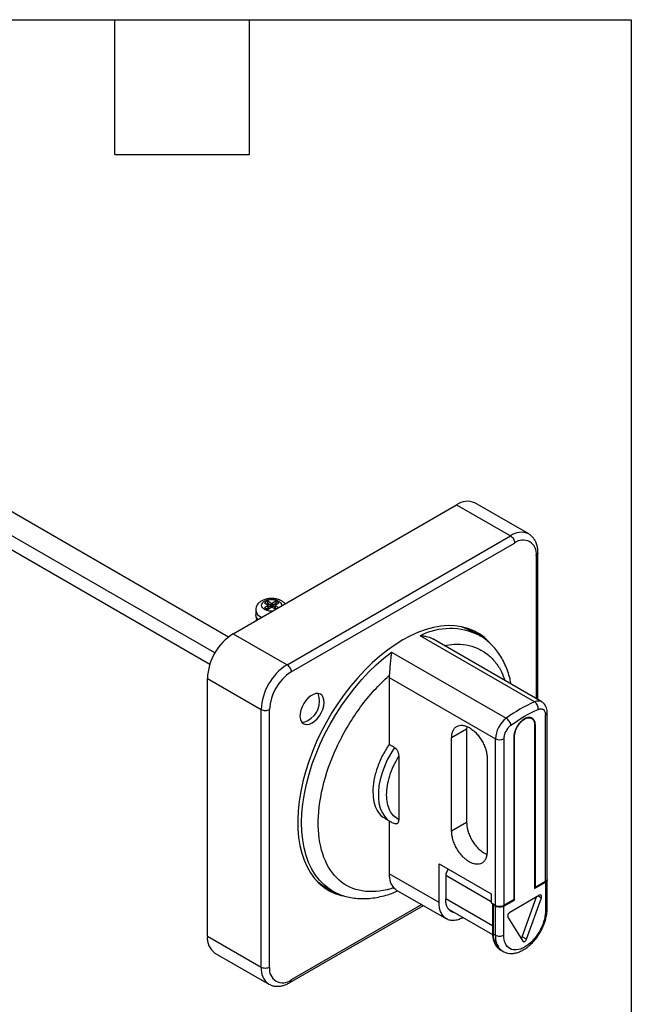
# Model space of a CAD drawing. Header units: millimetres. Extents: x 6 to 273, y 6 to 210.
# Tile 7 of 7: x 238 to 273, y 154 to 210. Entities that reach past the tile are written whole.
import ezdxf

# ---------------------------------------------------------------- set-up
doc = ezdxf.new("R2010")
doc.units = ezdxf.units.MM
doc.layers.add('TEXT', color=140, linetype='Continuous', lineweight=25)

msp = doc.modelspace()

# ---------------------------------------------------------------- linework, layer by layer
for p, q in [((236.8221, 182.4102), (250.2794, 174.6415)), ((267.2474, 180.4592), (264.2069, 182.2145)), ((249.5061, 173.7272), (235.6436, 181.7298)), ((250.54, 174.8189), (263.1736, 182.1122)), ((263.1736, 182.1122), (266.2142, 180.3569)), ((249.2151, 173.0786), (235.6436, 180.9133)), ((249.2151, 173.0786), (235.6436, 180.9132)), ((253.5806, 173.0637), (266.2142, 180.3569)), ((253.8163, 172.6554), (266.4499, 179.9487)), ((267.7732, 171.0848), (267.7732, 179.3809)), ((267.6756, 179.2409), (267.6756, 171.1412)), ((252.4728, 176.6551), (252.3078, 176.5599)), ((252.3078, 176.5599), (252.4963, 176.451)), ((252.6613, 176.5463), (252.4728, 176.6551)), ((252.4728, 176.6551), (252.4728, 176.519)), ((252.9442, 176.6551), (252.7556, 176.5463)), ((252.9206, 176.451), (253.1092, 176.5599)), ((253.1092, 176.5599), (252.9442, 176.6551)), ((252.9442, 176.6551), (252.9442, 176.519)), ((251.8085, 176.1516), (251.8085, 175.8795)), ((252.4963, 176.3966), (252.3078, 176.2878)), ((252.3078, 176.2878), (252.4728, 176.1925)), ((252.4728, 176.519), (252.4256, 176.4918)), ((252.4963, 176.2605), (252.4256, 176.2197)), ((252.6613, 176.4102), (252.4728, 176.519)), ((252.4728, 176.1925), (252.6613, 176.3014)), ((252.4963, 176.3966), (252.4963, 176.2605)), ((252.5434, 176.2333), (252.4963, 176.2605)), ((252.5159, 176.2492), (252.5159, 176.4238)), ((252.5159, 176.3262), (252.6613, 176.4102)), ((252.6613, 176.5463), (252.6613, 176.4102)), ((252.6613, 176.4102), (252.6613, 176.3014)), ((252.7556, 176.4102), (252.7556, 176.5463)), ((252.9442, 176.519), (252.7556, 176.4102)), ((252.7556, 176.3014), (252.7556, 176.4102)), ((252.7556, 176.4102), (252.9011, 176.3262)), ((252.7556, 176.3014), (252.9318, 176.1997)), ((252.9206, 176.2605), (252.8735, 176.2333)), ((252.9011, 176.4238), (252.9011, 176.2492)), ((253.0967, 176.2949), (252.9206, 176.3966)), ((252.9206, 176.2605), (252.9206, 176.3966)), ((252.9789, 176.2269), (252.9206, 176.2605)), ((252.9913, 176.4918), (252.9442, 176.519)), ((251.9158, 175.6199), (251.8061, 175.5566)), ((251.8111, 175.8398), (251.8085, 175.8795)), ((264.0637, 174.9454), (263.5059, 175.1882)), ((264.4644, 174.7141), (264.0637, 174.9454)), ((250.54, 174.8189), (253.5806, 173.0637)), ((267.5834, 170.96), (261.1016, 174.7018)), ((267.987, 170.9614), (261.8246, 174.5189)), ((259.4945, 173.7741), (265.9764, 170.0322)), ((249.0786, 172.2878), (252.1192, 170.5325)), ((249.0786, 157.6989), (249.0786, 172.2878)), ((259.3553, 172.3405), (265.3657, 168.8708)), ((259.3553, 172.3405), (259.3553, 168.5518)), ((252.1192, 155.9437), (252.1192, 170.5325)), ((252.5906, 155.9437), (252.5906, 170.5325)), ((267.4156, 170.0277), (267.3318, 170.0761)), ((268.1941, 160.8155), (268.1941, 170.2315)), ((268.2917, 160.9516), (268.2917, 170.3675)), ((263.7393, 169.4163), (262.8908, 168.9265)), ((263.7531, 169.5696), (263.7393, 169.4163)), ((263.7393, 169.4163), (263.7393, 164.136)), ((267.5754, 169.692), (267.6048, 169.675)), ((267.5813, 169.6614), (267.5813, 160.4073)), ((267.6048, 169.675), (267.6048, 160.4753)), ((262.8908, 163.6462), (262.8908, 168.9265)), ((265.3657, 159.4548), (265.3657, 168.8708)), ((265.8371, 168.8708), (265.8371, 159.4548)), ((266.4263, 159.795), (266.4263, 168.9947)), ((266.4302, 169.0197), (266.4499, 169.0083)), ((266.4499, 159.7542), (266.4499, 169.0083)), ((259.6617, 168.3749), (259.3553, 168.5518)), ((259.8974, 167.8847), (259.8974, 164.3064)), ((264.8943, 167.7699), (264.8943, 162.4896)), ((259.1196, 164.3669), (259.426, 164.19)), ((259.3553, 164.2309), (259.3553, 161.2371)), ((263.7393, 164.136), (262.8908, 163.6462)), ((264.7411, 162.401), (264.8805, 162.3363)), ((262.1837, 161.8089), (265.13, 160.108)), ((262.1837, 159.6042), (262.1837, 161.8089)), ((262.1837, 159.6042), (259.3553, 161.2371)), ((262.5608, 161.1556), (262.5608, 159.8219)), ((262.5608, 161.1556), (265.13, 159.6725)), ((255.7311, 160.5113), (256.1317, 160.2799)), ((267.5813, 160.4073), (268.1941, 160.7611)), ((267.5813, 160.489), (267.6048, 160.4753)), ((267.6048, 160.4753), (268.1941, 160.8155)), ((268.1941, 160.7611), (268.1941, 159.128)), ((268.2917, 159.2641), (268.2917, 160.8971)), ((259.7432, 160.3366), (262.598, 158.6885)), ((265.13, 160.108), (265.13, 159.5909)), ((267.8579, 160.0226), (266.1733, 159.0501)), ((266.8843, 157.6765), (267.6935, 159.9277)), ((267.12, 157.5405), (267.9623, 159.8837)), ((267.7897, 159.9833), (267.9623, 159.8837)), ((253.7472, 155.0833), (261.2952, 159.4406)), ((261.1975, 159.497), (253.8163, 155.2359)), ((262.5608, 159.8219), (262.5372, 159.8083)), ((265.199, 158.2989), (262.5608, 159.8219)), ((265.13, 159.5909), (265.3657, 159.4548)), ((265.199, 159.5365), (265.199, 157.9034)), ((265.3657, 159.4004), (265.2478, 159.4684)), ((265.2478, 157.8354), (265.2478, 159.4684)), ((265.3657, 157.7673), (265.3657, 159.4004)), ((265.8371, 159.4548), (266.4263, 159.795)), ((265.8371, 159.4004), (266.4499, 159.7542)), ((265.8371, 157.7673), (265.8371, 159.4004)), ((266.4028, 159.7814), (266.4499, 159.7542)), ((262.7468, 159.2185), (265.2023, 157.8009)), ((266.0689, 158.7906), (266.9112, 157.4199)), ((252.1192, 155.9437), (249.0786, 157.6989)), ((265.2478, 157.8354), (265.3657, 157.7673)), ((267.12, 157.5405), (266.8843, 157.6765)), ((249.5068, 156.7527), (252.5473, 154.9974)), ((265.6621, 156.9197), (265.78, 156.8516))]:
    msp.add_line(p, q)
at = {"flags": 128}
for points in [[(265.0472, 174.3061), (265.0118, 174.3448), (264.7467, 174.5971), (264.4564, 174.8112), (264.1426, 174.9858), (263.8068, 175.12), (263.451, 175.2131), (263.077, 175.2646), (262.687, 175.2742), (262.283, 175.2419), (261.8673, 175.1677), (261.4421, 175.0522), (261.0097, 174.8959), (260.5726, 174.6998), (260.1331, 174.4648)], [(264.6215, 174.6355), (264.511, 174.7332), (264.2216, 174.9467)], [(260.1331, 174.4648), (259.6935, 174.1923), (259.2564, 173.8838), (258.8241, 173.5409), (258.3989, 173.1654), (257.9832, 172.7596), (257.5792, 172.3255), (257.1891, 171.8656), (256.8152, 171.3824), (256.4594, 170.8784), (256.1236, 170.3565), (255.8097, 169.8195), (255.5195, 169.2704), (255.2544, 168.712), (255.016, 168.1476), (254.8055, 167.5801), (254.6242, 167.0127), (254.4729, 166.4484), (254.3525, 165.8904), (254.2637, 165.3417), (254.207, 164.8053), (254.1826, 164.2841), (254.1907, 163.781), (254.2313, 163.2987), (254.3041, 162.8398), (254.4088, 162.4069), (254.5447, 162.0024), (254.7111, 161.6283), (254.9072, 161.2868), (255.1318, 160.9798), (255.3837, 160.7089), (255.6615, 160.4755), (255.9638, 160.2811), (256.2889, 160.1265), (256.6349, 160.0128), (256.7625, 159.9823)], [(256.1317, 160.2799), (255.9644, 160.3846), (255.677, 160.6073), (255.4156, 160.8688), (255.1818, 161.1677), (254.9768, 161.5023), (254.8019, 161.8707), (254.6579, 162.2708), (254.5458, 162.7004), (254.4661, 163.1571), (254.4193, 163.6382), (254.4057, 164.1412), (254.4252, 164.663), (254.478, 165.2008), (254.5635, 165.7516), (254.6814, 166.3122), (254.831, 166.8795), (255.0114, 167.4503), (255.2216, 168.0214), (255.4605, 168.5895), (255.7266, 169.1514), (256.0185, 169.704), (256.3346, 170.2442), (256.673, 170.7688), (257.0319, 171.275), (257.4092, 171.7599), (257.8028, 172.2208), (258.2104, 172.655), (258.6299, 173.0601), (259.0587, 173.4338), (259.4945, 173.7741)], [(254.9948, 169.7702), (255.1417, 169.8735), (255.2818, 170.0088), (255.4084, 170.1699), (255.5157, 170.3493), (255.5987, 170.5384), (255.6534, 170.7286), (255.6773, 170.9108), (255.6693, 171.0766), (255.6298, 171.2182), (255.5605, 171.3291), (255.4648, 171.4039), (255.3472, 171.4393), (255.213, 171.4335), (255.0687, 171.3869), (254.9209, 171.3015), (254.7765, 171.1815), (254.6424, 171.0324), (254.5247, 170.8612), (254.429, 170.6759), (254.3598, 170.4851), (254.3202, 170.2978), (254.3122, 170.1228), (254.3362, 169.9681), (254.3909, 169.8412), (254.4738, 169.7478), (254.5811, 169.6923), (254.7078, 169.6775), (254.8478, 169.7038), (254.9948, 169.7702)], [(259.6617, 168.3749), (259.4453, 168.0341), (259.2533, 167.6785), (259.0888, 167.3135), (258.9541, 166.9444), (258.8512, 166.5769), (258.7818, 166.2165), (258.7468, 165.8686), (258.7468, 165.5383), (258.7818, 165.2308), (258.8512, 164.9505), (258.9541, 164.7018), (259.0888, 164.4883), (259.2533, 164.3132), (259.4154, 164.1963)], [(255.8089, 160.3739), (256.0532, 160.2626), (256.3463, 160.1632)], [(265.6621, 156.9197), (265.662, 156.9197), (265.6357, 156.9357)]]:
    msp.add_lwpolyline(points, dxfattribs=at)
for centre, radius, start, end in [((263.7779, 181.2779), 1.0301, 65.39271, 125.91774), ((266.8165, 179.5416), 1.0136, 64.76771, 126.45602), ((266.9246, 179.3556), 0.7597, 351.31486, 128.67439), ((252.2948, 176.2132), 0.4902, 187.26397, 252.33157), ((252.1809, 175.8964), 0.3741, 188.6896, 227.53767), ((262.7951, 171.3784), 3.7301, 63.41555, 117.00225), ((252.2288, 172.1565), 3.1529, 122.38686, 177.61314), ((255.2693, 170.4012), 3.1529, 122.38686, 177.61314), ((255.2404, 170.4179), 2.6523, 122.47619, 177.52381), ((254.1797, 171.0067), 1.2436, 297.76476, 20.36439), ((267.7863, 170.5648), 0.4442, 62.43088, 117.17583), ((270.6707, 163.7563), 7.8374, 113.19855, 126.79608), ((254.4489, 170.3824), 0.5682, 265.88946, 303.07686), ((266.9242, 168.7926), 1.5605, 127.40154, 177.12837), ((268.1323, 170.3788), 0.1598, 292.73734, 355.95974), ((265.6014, 169.3257), 0.5123, 242.60972, 297.39021), ((268.1249, 159.2807), 0.1677, 294.37616, 354.28798), ((250.0865, 157.585), 1.0143, 173.54907, 235.13875), ((265.2824, 157.9117), 0.0838, 185.69481, 245.62531), ((266.2781, 157.7462), 1.0342, 175.05222, 231.59668), ((266.3851, 157.6764), 1.0235, 174.90115, 233.44787), ((253.171, 155.8494), 1.056, 174.87907, 233.72208), ((253.3416, 155.829), 0.7597, 171.31482, 308.67415), ((253.6494, 155.2195), 0.1677, 305.70715, 5.61959)]:
    msp.add_arc(centre, radius, start, end)
for points, knots in [([(267.7731, 179.3609), (267.7725, 179.4064), (267.7709, 179.537), (267.7418, 179.7421), (267.6761, 179.9577), (267.5786, 180.1492), (267.4513, 180.307), (267.3363, 180.4114), (267.2617, 180.4478), (267.247, 180.455)], [0, 0, 0, 0, 0.0977137, 0.2803995, 0.4627428, 0.6227166, 0.7945468, 0.9595759, 1, 1, 1, 1]), ([(266.2142, 180.3569), (266.2759, 180.3213), (266.3372, 180.2565), (266.4245, 180.1054), (266.4499, 180.0199), (266.4499, 179.9487)], [0, 0, 0, 0, 0.5, 0.5, 1, 1, 1, 1]), ([(267.7731, 179.3767), (267.7686, 179.3513), (267.7595, 179.3004), (267.7036, 179.2607), (267.6756, 179.2409)], [0, 0, 0, 0, 0.4991368, 1, 1, 1, 1]), ([(253.4693, 176.51), (253.4642, 176.5173), (253.4306, 176.5645), (253.3407, 176.634), (253.201, 176.7164), (253.0332, 176.7753), (252.8483, 176.8094), (252.6554, 176.8157), (252.4634, 176.7938), (252.279, 176.7428), (252.1175, 176.6646), (251.9872, 176.5639), (251.8907, 176.4481), (251.8314, 176.3187), (251.8046, 176.2162), (251.8107, 176.1608), (251.8117, 176.1514)], [0, 0, 0, 0, 0.0135072, 0.0880904, 0.1678926, 0.2522893, 0.3381774, 0.424073, 0.5105516, 0.5985296, 0.6892902, 0.7693502, 0.8443233, 0.9157665, 0.9856662, 1, 1, 1, 1]), ([(252.3026, 176.1955), (252.251, 176.2261), (252.21, 176.2625), (252.155, 176.3417), (252.1411, 176.3844), (252.1425, 176.4697), (252.1579, 176.5122), (252.2155, 176.5907), (252.2578, 176.6267), (252.363, 176.6866), (252.4258, 176.7105), (252.5626, 176.7428), (252.6364, 176.7511), (252.7842, 176.7508), (252.858, 176.7422), (252.9944, 176.7095), (253.0569, 176.6853), (253.1092, 176.6551)], [0, 0, 0, 0, 0.125, 0.125, 0.25, 0.25, 0.375, 0.375, 0.5, 0.5, 0.625, 0.625, 0.75, 0.75, 0.875, 0.875, 1, 1, 1, 1]), ([(253.1143, 176.6521), (253.1585, 176.6183), (253.2469, 176.5507), (253.29, 176.4523), (253.2687, 176.4014), (253.2647, 176.3919)], [0, 0, 0, 0, 0.448268, 0.896536, 1, 1, 1, 1]), ([(252.766, 176.104), (252.7448, 176.1011), (252.6533, 176.0884), (252.4803, 176.115), (252.3657, 176.1665), (252.3078, 176.1925)], [0, 0, 0, 0, 0.1302184, 0.5608288, 1, 1, 1, 1]), ([(252.4963, 176.451), (252.5087, 176.4439), (252.5159, 176.4339), (252.5159, 176.4137), (252.5087, 176.4037), (252.4963, 176.3966)], [0, 0, 0, 0, 0.5, 0.5, 1, 1, 1, 1]), ([(252.7556, 176.5463), (252.7433, 176.5392), (252.7259, 176.535), (252.691, 176.535), (252.6737, 176.5392), (252.6613, 176.5463)], [0, 0, 0, 0, 0.5, 0.5, 1, 1, 1, 1]), ([(252.6613, 176.3014), (252.6737, 176.3085), (252.691, 176.3126), (252.7259, 176.3126), (252.7433, 176.3085), (252.7556, 176.3014)], [0, 0, 0, 0, 0.5, 0.5, 1, 1, 1, 1]), ([(252.9206, 176.3966), (252.9083, 176.4037), (252.9011, 176.4137), (252.9011, 176.4339), (252.9083, 176.4439), (252.9206, 176.451)], [0, 0, 0, 0, 0.5, 0.5, 1, 1, 1, 1]), ([(251.8144, 175.8342), (251.8206, 175.8022), (251.8343, 175.7312), (251.8741, 175.6588), (251.9116, 175.6239), (251.9158, 175.6199)], [0, 0, 0, 0, 0.4222175, 0.9349053, 1, 1, 1, 1]), ([(261.1016, 174.7018), (261.1474, 174.7002), (261.2685, 174.6957), (261.5012, 174.6534), (261.7109, 174.599), (261.8088, 174.5228), (261.8209, 174.5134)], [0, 0, 0, 0, 0.1766584, 0.4665482, 0.9339306, 1, 1, 1, 1]), ([(266.2568, 171.9602), (266.236, 172.0635), (266.1854, 172.3142), (266.0687, 172.687), (265.9123, 173.0787), (265.725, 173.441), (265.5096, 173.7725), (265.2678, 174.0713), (265.0009, 174.3345), (264.7357, 174.5488), (264.5505, 174.6589), (264.4702, 174.7065)], [0, 0, 0, 0, 0.0851791, 0.2067772, 0.3276449, 0.4474622, 0.5659508, 0.6829477, 0.7984621, 0.9126945, 1, 1, 1, 1]), ([(259.4945, 173.7741), (259.4917, 173.759), (259.4862, 173.7298), (259.4786, 173.6854), (259.4718, 173.6432), (259.4659, 173.6035), (259.4607, 173.5667), (259.4562, 173.5331), (259.4466, 173.4582), (259.4332, 173.3421), (259.4171, 173.1692), (259.4032, 172.9943), (259.3925, 172.8375), (259.3841, 172.7148), (259.3772, 172.6216), (259.3703, 172.5354), (259.3648, 172.4834), (259.3621, 172.458)], [0, 0, 0, 0, 0.046004, 0.0885355, 0.1275948, 0.1631819, 0.1952972, 0.223941, 0.2491139, 0.3829851, 0.4990732, 0.631628, 0.7492533, 0.8169877, 0.881031, 0.9418525, 1, 1, 1, 1]), ([(262.4808, 174.1401), (262.6655, 174.1732), (263.0962, 174.2503), (263.7218, 174.2025), (264.347, 174.0227), (264.8983, 173.6993), (265.358, 173.2421), (265.7004, 172.731), (265.8421, 172.3323), (265.9014, 172.1654)], [0, 0, 0, 0, 0.1166028, 0.2718693, 0.4271339, 0.5824012, 0.7376651, 0.8901646, 1, 1, 1, 1]), ([(253.5806, 173.0637), (253.6423, 173.028), (253.7036, 172.9633), (253.7909, 172.8122), (253.8163, 172.7267), (253.8163, 172.6554)], [0, 0, 0, 0, 0.5, 0.5, 1, 1, 1, 1]), ([(259.4508, 160.3915), (258.879, 160.227), (258.3309, 160.1848), (257.3395, 160.3494), (256.8964, 160.5562), (256.1618, 161.1971), (255.8705, 161.6311), (255.4702, 162.6806), (255.3613, 163.296), (255.3375, 164.6435), (255.4226, 165.3754), (255.7779, 166.8787), (256.048, 167.6498), (256.7448, 169.1504), (257.1714, 169.8795), (258.1362, 171.219), (258.6743, 171.8291), (259.2399, 172.3477)], [0, 0, 0, 0, 0.125, 0.125, 0.25, 0.25, 0.375, 0.375, 0.5, 0.5, 0.625, 0.625, 0.75, 0.75, 0.875, 0.875, 1, 1, 1, 1]), ([(252.1192, 170.5325), (252.1809, 170.4969), (252.2676, 170.4762), (252.4422, 170.4762), (252.5289, 170.4969), (252.5906, 170.5325)], [0, 0, 0, 0, 0.5, 0.5, 1, 1, 1, 1]), ([(267.787, 170.5357), (267.7954, 170.6112), (267.7784, 170.7008), (267.703, 170.8579), (267.6451, 170.9243), (267.5834, 170.96)], [0, 0, 0, 0, 0.5, 0.5, 1, 1, 1, 1]), ([(267.787, 170.5357), (267.7934, 170.5383), (267.8184, 170.5483), (267.8731, 170.5644), (267.9455, 170.5714), (268.0186, 170.5577), (268.1, 170.5147), (268.1519, 170.4448), (268.1778, 170.3673), (268.1885, 170.3095), (268.1919, 170.2627), (268.1941, 170.2315)], [0, 0, 0, 0, 0.0288896, 0.1123039, 0.2501213, 0.375155, 0.5001861, 0.7494094, 0.8119239, 0.8743207, 1, 1, 1, 1]), ([(268.2917, 170.3675), (268.2905, 170.4035), (268.2874, 170.4951), (268.256, 170.6326), (268.1906, 170.7704), (268.1037, 170.8828), (268.0278, 170.9312), (267.9929, 170.9535)], [0, 0, 0, 0, 0.1522092, 0.3870951, 0.6078073, 0.8195037, 1, 1, 1, 1]), ([(266.2442, 169.6451), (266.2358, 169.7108), (266.202, 169.7908), (266.1028, 169.9341), (266.0381, 169.9966), (265.9764, 170.0322)], [0, 0, 0, 0, 0.5, 0.5, 1, 1, 1, 1]), ([(266.4263, 168.9947), (266.4266, 169.0092), (266.427, 169.038), (266.4306, 169.0826), (266.4363, 169.128), (266.4444, 169.1742), (266.4547, 169.2213), (266.4767, 169.3044), (266.5194, 169.4248), (266.596, 169.577), (266.6896, 169.7196), (266.7835, 169.8297), (266.8686, 169.9108), (266.9415, 169.9695), (266.9908, 170), (267.0156, 170.0153)], [0, 0, 0, 0, 0.0402648, 0.0802246, 0.1200379, 0.1598651, 0.199866, 0.2401988, 0.3699981, 0.5000571, 0.6298437, 0.7599153, 0.8400614, 0.9196617, 1, 1, 1, 1]), ([(266.4499, 169.0083), (266.4499, 169.0938), (266.4646, 169.1878), (266.5213, 169.3785), (266.5632, 169.4752), (266.6679, 169.6565), (266.7307, 169.7412), (266.8675, 169.8856), (266.9415, 169.9454), (267.0156, 169.9881)], [0, 0, 0, 0, 0.25, 0.25, 0.5, 0.5, 0.75, 0.75, 1, 1, 1, 1]), ([(267.0156, 170.0153), (267.028, 170.0222), (267.0527, 170.036), (267.0896, 170.0532), (267.126, 170.0676), (267.162, 170.079), (267.1976, 170.0876), (267.2586, 170.0974), (267.3415, 170.096), (267.435, 170.0615), (267.5117, 169.9977), (267.5601, 169.9172), (267.5878, 169.835), (267.6022, 169.7591), (267.604, 169.7031), (267.6048, 169.675)], [0, 0, 0, 0, 0.0402463, 0.0801948, 0.1200043, 0.1598351, 0.1998476, 0.2401997, 0.3699985, 0.5000571, 0.6298433, 0.7599145, 0.8400915, 0.9196916, 1, 1, 1, 1]), ([(267.0156, 169.9881), (267.0896, 170.0308), (267.1637, 170.0566), (267.3005, 170.0701), (267.3632, 170.0579), (267.4679, 169.9975), (267.5099, 169.9492), (267.5665, 169.8239), (267.5813, 169.7469), (267.5813, 169.6614)], [0, 0, 0, 0, 0.25, 0.25, 0.5, 0.5, 0.75, 0.75, 1, 1, 1, 1]), ([(262.8908, 168.9265), (262.891, 168.9453), (262.8915, 168.9828), (262.8951, 169.037), (262.901, 169.0894), (262.9092, 169.14), (262.9198, 169.1886), (262.9327, 169.2354), (262.948, 169.2802), (262.9836, 169.3669), (263.0542, 169.4802), (263.1811, 169.5835), (263.3326, 169.6397), (263.505, 169.6464), (263.6938, 169.6049), (263.8925, 169.5124), (264.0912, 169.3755), (264.2799, 169.1991), (264.4524, 168.9933), (264.6039, 168.7623), (264.7309, 168.5123), (264.8091, 168.2964), (264.8535, 168.1273), (264.877, 168.0044), (264.8916, 167.8844), (264.8934, 167.8082), (264.8943, 167.7699)], [0, 0, 0, 0, 0.01565078, 0.03119249, 0.04666187, 0.06209615, 0.07753282, 0.09300936, 0.10856295, 0.12423024, 0.18785068, 0.25154885, 0.31263936, 0.37380841, 0.4368737, 0.50001748, 0.56308215, 0.62622655, 0.68731753, 0.74848614, 0.81210686, 0.87580474, 0.90698841, 0.93788262, 0.96878677, 1, 1, 1, 1]), ([(266.2442, 169.6451), (266.217, 169.625), (266.1772, 169.5917), (266.1327, 169.547), (266.114, 169.5266), (266.1016, 169.5127), (266.0959, 169.5061), (266.0374, 169.4369), (265.9917, 169.3688), (265.9338, 169.2588), (265.9084, 169.2033), (265.8847, 169.1379), (265.8759, 169.1096), (265.8703, 169.0908), (265.8674, 169.0807), (265.8464, 169.0014), (265.8371, 168.9344), (265.8371, 168.8708)], [0, 0, 0, 0, 0.125, 0.1875, 0.21875, 0.21875, 0.25, 0.25, 0.5, 0.5, 0.625, 0.6875, 0.71875, 0.71875, 0.75, 0.75, 1, 1, 1, 1]), ([(259.3553, 168.5518), (259.213, 168.3445), (259.0833, 168.1255), (258.8557, 167.6755), (258.7578, 167.4445), (258.5991, 166.9828), (258.5382, 166.752), (258.4567, 166.3028), (258.436, 166.0843), (258.436, 165.8778)], [0, 0, 0, 0, 0.25, 0.25, 0.5, 0.5, 0.75, 0.75, 1, 1, 1, 1]), ([(259.6617, 168.3749), (259.6688, 168.3706), (259.6829, 168.3619), (259.7038, 168.3456), (259.7243, 168.327), (259.7444, 168.3058), (259.7726, 168.272), (259.807, 168.2212), (259.8408, 168.1537), (259.867, 168.0837), (259.8846, 168.0154), (259.8955, 167.9479), (259.8967, 167.9059), (259.8974, 167.8847)], [0, 0, 0, 0, 0.04961907, 0.09885994, 0.14834471, 0.19868645, 0.25046779, 0.37233032, 0.50097772, 0.62273603, 0.75048566, 0.87344512, 1, 1, 1, 1]), ([(259.8974, 164.3064), (259.6828, 164.4087), (259.5096, 164.5869), (259.2751, 165.0654), (259.2138, 165.3654), (259.2138, 166.0364), (259.2751, 166.4071), (259.5096, 167.1564), (259.6828, 167.5346), (259.8974, 167.8847)], [0, 0, 0, 0, 0.25, 0.25, 0.5, 0.5, 0.75, 0.75, 1, 1, 1, 1]), ([(258.436, 165.8778), (258.4477, 165.6777), (258.471, 165.2775), (258.6647, 164.8071), (258.8871, 164.4994), (259.0748, 164.4113), (259.13, 164.3854)], [0, 0, 0, 0, 0.29273398, 0.58546797, 0.87820195, 1, 1, 1, 1]), ([(259.8974, 164.3064), (259.8949, 164.2666), (259.8899, 164.1872), (259.8523, 164.1126), (259.8071, 164.074), (259.7642, 164.0614), (259.7291, 164.0597), (259.708, 164.0689), (259.705, 164.0703)], [0, 0, 0, 0, 0.2777123, 0.5553522, 0.6981003, 0.8345611, 0.9758335, 1, 1, 1, 1]), ([(259.4158, 164.2019), (259.4457, 164.1828), (259.5433, 164.1203), (259.6549, 164.0853), (259.7324, 164.061)], [0, 0, 0, 0, 0.306118, 1, 1, 1, 1]), ([(263.7393, 164.136), (263.7395, 164.1176), (263.74, 164.0809), (263.7434, 164.0244), (263.7488, 163.9673), (263.7565, 163.9093), (263.7664, 163.8505), (263.7786, 163.791), (263.7929, 163.7306), (263.8274, 163.6027), (263.8976, 163.4049), (264.0279, 163.146), (264.187, 162.9036), (264.3372, 162.7275), (264.4613, 162.6066), (264.553, 162.5282), (264.6465, 162.4585), (264.7094, 162.4202), (264.7411, 162.401)], [0, 0, 0, 0, 0.0302429, 0.0602893, 0.0902057, 0.1200592, 0.1499176, 0.1798486, 0.2099193, 0.240196, 0.3700351, 0.5000315, 0.6298662, 0.7598669, 0.8201382, 0.8798903, 0.9396641, 1, 1, 1, 1]), ([(263.8925, 161.9111), (263.8767, 161.9205), (263.8451, 161.9392), (263.7979, 161.9704), (263.7512, 162.0037), (263.7048, 162.0394), (263.6589, 162.0773), (263.6133, 162.1176), (263.5682, 162.1602), (263.4747, 162.254), (263.3385, 162.4137), (263.1795, 162.656), (263.0491, 162.9149), (262.9717, 163.1332), (262.929, 163.301), (262.907, 163.4197), (262.8933, 163.5355), (262.8916, 163.6092), (262.8908, 163.6462)], [0, 0, 0, 0, 0.0302429, 0.0602893, 0.0902057, 0.1200592, 0.1499176, 0.1798486, 0.2099193, 0.240196, 0.3700351, 0.5000315, 0.6298662, 0.7598669, 0.8201382, 0.8798903, 0.9396641, 1, 1, 1, 1]), ([(264.8943, 162.4896), (264.894, 162.4707), (264.8936, 162.4329), (264.8899, 162.3783), (264.884, 162.3255), (264.8756, 162.2746), (264.8649, 162.2257), (264.8517, 162.1787), (264.8362, 162.1336), (264.8008, 162.0481), (264.7311, 161.9367), (264.6054, 161.8334), (264.4529, 161.776), (264.3072, 161.7709), (264.1837, 161.7908), (264.0884, 161.8184), (263.9911, 161.8574), (263.9255, 161.8931), (263.8925, 161.9111)], [0, 0, 0, 0, 0.0315249, 0.0628269, 0.0939811, 0.1250636, 0.1561511, 0.1873202, 0.2186468, 0.2502059, 0.3750428, 0.5000358, 0.6248726, 0.7498655, 0.8126756, 0.8748934, 0.9371311, 1, 1, 1, 1]), ([(259.3553, 161.2371), (259.3553, 161.069), (259.3779, 160.914), (259.4663, 160.6449), (259.5321, 160.5307), (259.6164, 160.4423)], [0, 0, 0, 0, 0.5, 0.5, 1, 1, 1, 1]), ([(262.718, 161.5005), (262.714, 161.4974), (262.6799, 161.4707), (262.6265, 161.3886), (262.5713, 161.2692), (262.5643, 161.1935), (262.5608, 161.1556)], [0, 0, 0, 0, 0.0412183, 0.3608122, 0.6804061, 1, 1, 1, 1]), ([(255.2338, 160.8789), (255.3878, 160.7363), (255.5419, 160.5936), (255.731, 160.5114), (255.7311, 160.5113)], [0, 0, 0, 0, 0.9993664, 1, 1, 1, 1]), ([(259.7452, 160.3402), (259.7335, 160.3456), (259.6936, 160.364), (259.6484, 160.4099), (259.6164, 160.4423)], [0, 0, 0, 0, 0.2933885, 1, 1, 1, 1]), ([(268.2824, 160.9244), (268.2862, 160.9153), (268.3004, 160.8819), (268.2742, 160.8204), (268.2208, 160.7809), (268.1941, 160.7611)], [0, 0, 0, 0, 0.1559799, 0.57799, 1, 1, 1, 1]), ([(256.1272, 160.285), (256.1394, 160.2772), (256.2529, 160.2038), (256.4873, 160.0983), (256.8288, 159.9724), (257.188, 159.8868), (257.5611, 159.8375), (257.9474, 159.8259), (258.3456, 159.8522), (258.754, 159.9162), (259.1706, 160.0199), (259.5379, 160.1379), (259.766, 160.236), (259.8528, 160.2733)], [0, 0, 0, 0, 0.0119687, 0.1119059, 0.2117844, 0.3120049, 0.4129736, 0.5149896, 0.6182111, 0.7226459, 0.8281704, 0.9345724, 1, 1, 1, 1]), ([(267.9758, 159.9546), (267.9758, 159.9902), (267.9631, 160.0183), (267.9194, 160.0435), (267.8888, 160.0405), (267.8579, 160.0226)], [0, 0, 0, 0, 0.5, 0.5, 1, 1, 1, 1]), ([(263.5398, 158.7606), (263.4668, 158.7237), (263.3013, 158.6399), (263.0533, 158.5889), (262.8071, 158.5972), (262.5915, 158.6775), (262.4143, 158.8242), (262.2836, 159.0329), (262.1995, 159.2927), (262.189, 159.5004), (262.1837, 159.6042)], [0, 0, 0, 0, 0.1013606, 0.2297377, 0.3581147, 0.4864918, 0.6148688, 0.7432459, 0.8716229, 1, 1, 1, 1]), ([(262.5372, 159.8083), (262.5412, 159.7304), (262.5491, 159.5746), (262.6123, 159.3801), (262.7098, 159.2223), (262.8445, 159.117), (262.9506, 159.0639), (263.0151, 159.0618), (263.0184, 159.0617)], [0, 0, 0, 0, 0.1978966, 0.3957932, 0.5936899, 0.7915865, 0.9894831, 1, 1, 1, 1]), ([(265.199, 159.5365), (265.1992, 159.5324), (265.1997, 159.5242), (265.2043, 159.5118), (265.2125, 159.4978), (265.2259, 159.4825), (265.2405, 159.4732), (265.2478, 159.4684)], [0, 0, 0, 0, 0.1607311, 0.3264878, 0.500166, 0.7489316, 1, 1, 1, 1]), ([(265.3657, 159.4548), (265.4274, 159.4192), (265.5141, 159.3985), (265.6886, 159.3985), (265.7754, 159.4192), (265.8371, 159.4548)], [0, 0, 0, 0, 0.5, 0.5, 1, 1, 1, 1]), ([(265.8371, 159.4004), (265.7754, 159.3648), (265.6886, 159.344), (265.5141, 159.344), (265.4274, 159.3648), (265.3657, 159.4004)], [0, 0, 0, 0, 0.5, 0.5, 1, 1, 1, 1]), ([(262.6988, 159.2583), (262.713, 159.242), (262.7273, 159.2257), (262.7468, 159.2185), (262.7468, 159.2185)], [0, 0, 0, 0, 0.9988904, 1, 1, 1, 1]), ([(265.7762, 156.8589), (265.8148, 156.8364), (265.9081, 156.7822), (266.0761, 156.7387), (266.2699, 156.7228), (266.4721, 156.7447), (266.6805, 156.8029), (266.8925, 156.8981), (267.1039, 157.0289), (267.3092, 157.1923), (267.5037, 157.384), (267.6834, 157.5991), (267.8451, 157.8333), (267.9861, 158.082), (268.1035, 158.3406), (268.1953, 158.6045), (268.2586, 158.869), (268.288, 159.0896), (268.2908, 159.2188), (268.2917, 159.2641)], [0, 0, 0, 0, 0.0395694, 0.0955349, 0.1517514, 0.2094231, 0.2692248, 0.3310776, 0.3942699, 0.457944, 0.5215017, 0.5848353, 0.6479936, 0.7110909, 0.7742625, 0.8376143, 0.9013005, 0.9654619, 1, 1, 1, 1]), ([(266.1733, 159.0501), (266.1531, 159.0385), (266.133, 159.0207), (266.0978, 158.9776), (266.0829, 158.9522), (266.062, 158.9003), (266.0561, 158.8739), (266.0549, 158.8266), (266.0595, 158.8058), (266.0689, 158.7906)], [0, 0, 0, 0, 0.25, 0.25, 0.5, 0.5, 0.75, 0.75, 1, 1, 1, 1]), ([(268.1933, 159.078), (268.1878, 158.9009), (268.1531, 158.7083), (268.0302, 158.3196), (267.9421, 158.1236), (267.7251, 157.7568), (267.5964, 157.5861), (267.3169, 157.2945), (267.1663, 157.1737), (267.0156, 157.0868)], [0, 0, 0, 0, 0.12353433, 0.12353433, 0.24706866, 0.24706866, 0.37060299, 0.37060299, 0.49413732, 0.49413732, 0.49413732, 0.49413732]), ([(265.1998, 157.9038), (265.2, 157.8714), (265.2007, 157.7583), (265.225, 157.5759), (265.2845, 157.3677), (265.3767, 157.1871), (265.4918, 157.0397), (265.5876, 156.9718), (265.6323, 156.94)], [0, 0, 0, 0, 0.0769929, 0.268962, 0.4610257, 0.6511468, 0.8371349, 1, 1, 1, 1]), ([(265.3657, 157.7673), (265.4274, 157.7317), (265.5141, 157.711), (265.6886, 157.711), (265.7754, 157.7317), (265.8371, 157.7673)], [0, 0, 0, 0, 0.5, 0.5, 1, 1, 1, 1]), ([(267.0156, 157.0868), (266.8613, 156.9977), (266.7071, 156.9441), (266.4221, 156.9159), (266.2913, 156.9413), (266.0732, 157.0673), (265.9858, 157.1678), (265.8677, 157.4288), (265.8371, 157.5892), (265.8371, 157.7673)], [0, 0, 0, 0, 0.25, 0.25, 0.5, 0.5, 0.75, 0.75, 1, 1, 1, 1]), ([(266.8173, 157.5728), (266.8253, 157.5809), (266.8434, 157.5992), (266.8671, 157.6354), (266.8786, 157.6628), (266.8843, 157.6765)], [0, 0, 0, 0, 0.2870358, 0.6435179, 1, 1, 1, 1]), ([(266.9112, 157.4199), (266.9211, 157.4038), (266.9363, 157.3939), (266.9729, 157.3895), (266.9942, 157.3949), (267.0156, 157.4073)], [0, 0, 0, 0, 0.5, 0.5, 1, 1, 1, 1]), ([(267.0156, 157.4073), (267.037, 157.4196), (267.0583, 157.4388), (267.0949, 157.4855), (267.1101, 157.5129), (267.12, 157.5405)], [0, 0, 0, 0, 0.5, 0.5, 1, 1, 1, 1]), ([(252.5906, 155.9437), (252.5289, 155.908), (252.4422, 155.8873), (252.2676, 155.8873), (252.1809, 155.908), (252.1192, 155.9437)], [0, 0, 0, 0, 0.5, 0.5, 1, 1, 1, 1]), ([(252.5477, 155.0017), (252.5899, 154.978), (252.6879, 154.923), (252.8616, 154.8799), (253.0586, 154.8657), (253.2641, 154.8892), (253.4758, 154.9494), (253.6375, 155.0215), (253.7278, 155.0724), (253.7472, 155.0833)], [0, 0, 0, 0, 0.1205652, 0.279995, 0.4404321, 0.6050977, 0.7756953, 0.9518629, 1, 1, 1, 1])]:
    msp.add_open_spline(points, degree=3, knots=knots)
for points in [[(253.1092, 176.6551), (253.1109, 176.6541), (253.1126, 176.6531), (253.1143, 176.6521)], [(252.3078, 176.1925), (252.306, 176.1935), (252.3043, 176.1945), (252.3026, 176.1955)], [(259.2399, 172.3477), (259.2805, 172.3849), (259.3212, 172.4217), (259.3621, 172.458)], [(259.3621, 172.458), (259.3576, 172.4177), (259.3553, 172.3785), (259.3553, 172.3405)], [(266.2442, 169.6451), (266.7552, 170.0213), (267.2759, 170.3219), (267.787, 170.5357)], [(259.6164, 160.4423), (259.561, 160.4243), (259.5058, 160.4073), (259.4508, 160.3915)], [(268.1941, 160.8155), (268.2558, 160.8511), (268.2917, 160.9012), (268.2917, 160.9516)], [(267.9623, 159.8837), (267.9711, 159.9081), (267.9758, 159.9327), (267.9758, 159.9546)], [(268.1941, 159.128), (268.1941, 159.1115), (268.1938, 159.0948), (268.1933, 159.078)]]:
    msp.add_open_spline(points, degree=3)
at = {"layer": 'TEXT'}
for p, q in [((6.35, 209.55), (273.05, 209.55)), ((243.84, 201.93), (243.84, 209.55)), ((251.46, 201.93), (251.46, 209.55)), ((273.05, 209.55), (273.05, 6.35)), ((243.84, 201.93), (251.46, 201.93))]:
    msp.add_line(p, q, dxfattribs=at)

doc.saveas('drawing.dxf')
